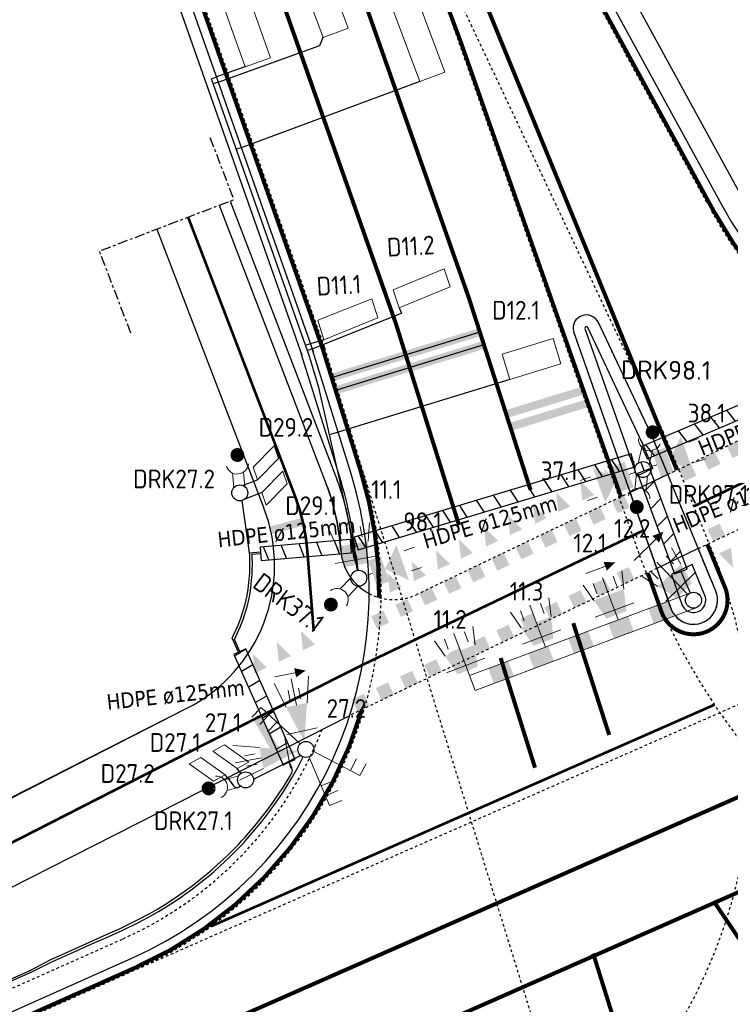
# Model space of a CAD drawing. Header units: metres. Extents: x 144112 to 146497, y 457631 to 458575.
# Tile 51 of 59: x 146217 to 146243, y 458429 to 458466. Entities that reach past the tile are written whole.
import ezdxf
from ezdxf.enums import TextEntityAlignment as Align

# ---------------------------------------------------------------- set-up
doc = ezdxf.new("R2010")
doc.units = ezdxf.units.M
doc.header["$LTSCALE"] = 0.25
for name, pattern in [('N225DO-1044A$0$PROFIEL', [3.9, 3, -0.3, 0.3, -0.3]), ('STIPPELFIJN', [0.375, 0.25, -0.125]), ('VW-1-1_STREEP', [2, 1, -1]), ('VW-1-3_STREEP', [4, 1, -3]), ('VW-3-1_STREEP', [4, 3, -1]), ('VW-3-3_STREEP', [6, 3, -3]), ('VW-30-270_STREEP', [3, 0.3, -2.7])]:
    doc.linetypes.add(name, pattern=pattern)
doc.layers.get('0').update_dxf_attribs({"linetype": 'CONTINUOUS', "lineweight": 0})
for name, color, linetype in [('BUIS', 1, 'CONTINUOUS'), ('INSTALLATIE-T-CODE', 1, 'CONTINUOUS'), ('KABEL-500', 3, 'CONTINUOUS'), ('LUS-T-CODE', 1, 'CONTINUOUS'), ('MASTEN', 7, 'CONTINUOUS'), ('NW-WERKGRENS', 8, 'N225DO-1044A$0$PROFIEL'), ('ONDERGROND', 7, 'CONTINUOUS'), ('VRI - INST-T-CODE', 1, 'CONTINUOUS'), ('VRI - Koppelkabel', 30, 'CONTINUOUS'), ('VRI - MANTELBUIS', 1, 'CONTINUOUS'), ('VRI - uitslijper', 1, 'CONTINUOUS'), ('VRI131 lussen$0$LUS-T-CODE', 1, 'CONTINUOUS'), ('WEG-NW-BANDEN', 7, 'CONTINUOUS'), ('WEG-NW-MARKERING', 7, 'STIPPELFIJN'), ('WEG-NW-MARKERING 0.30-2.70 STREEP DIK 10', 8, 'VW-30-270_STREEP'), ('WEG-NW-MARKERING 1-1 STREEP DIK 15', 7, 'VW-1-1_STREEP'), ('WEG-NW-MARKERING 1-3 STREEP DIK 15', 7, 'VW-1-3_STREEP'), ('WEG-NW-MARKERING 3-1 STREEP DIK 15', 7, 'VW-3-1_STREEP'), ('WEG-NW-MARKERING 3-3 STREEP DIK 15', 7, 'VW-3-3_STREEP'), ('WEG-NW-MARKERING 50-50 STREEP DIK 10', 7, 'VW-1-1_STREEP'), ('WEG-NW-MARKERING DOORGETROKKEN DIK 15', 7, 'CONTINUOUS'), ('WEG-NW-MARKERING DOORGETROKKEN STOPSTREEP DIK 15', 8, 'CONTINUOUS'), ('WEG-NW-MARKERING HAAIENTANDEN 70CM HOOG', 7, 'VW-1-3_STREEP'), ('WEG-NW-MARKERING VLAK', 7, 'CONTINUOUS'), ('WEG-NW-MARKERING_CONT', 7, 'CONTINUOUS'), ('WEG-NW-VERHARDEBERM', 42, 'STIPPELFIJN'), ('WEG-NW-VERHARDING', 42, 'CONTINUOUS'), ('X-bestaand-meubilair', 251, 'CONTINUOUS'), ('X-nieuw aan te brengen lussen', 1, 'CONTINUOUS')]:
    doc.layers.add(name, color=color, linetype=linetype)
doc.layers.add('INSTALLATIE', color=3, linetype='CONTINUOUS', lineweight=0)
doc.layers.add('LUSSEN', color=7, linetype='CONTINUOUS', lineweight=0)
doc.layers.add('WEG-NW-MARKERING BLOK 50x50', color=7, linetype='CONTINUOUS', plot=False)
doc.styles.add('I020-1', font='ISO', dxfattribs={"height": 2})
doc.styles.add('ISO', font='ISO')
doc.styles.add('NLCS-ISO-M250-T35', font='NLCS-ISO.ttf', dxfattribs={"height": 3.5})
doc.styles.add('VRI131 lussen$0$I020-1', font='ISO', dxfattribs={"height": 2})
doc.linetypes.add('VW-HAAIETAND70-L-N', pattern='A,0,-0.5,[149,NLCS.SHX,S=1,R=0,X=-0.625,Y=0],-0.5', length=1)

# ---------------------------------------------------------------- blocks, each defined once
blk = doc.blocks.new('V_1X2')
blk.add_lwpolyline([(-1, 0), (1, 0), (1, -1), (-1, -1), (-1, 0)])
at = {"layer": 'LUS-T-CODE', "style": 'I020-1'}
blk.add_attdef('LUS', text='', height=1, rotation=270, dxfattribs=at).set_placement((0.022, -2.416), align=Align.MIDDLE)
blk = doc.blocks.new('V_15X1')
blk.add_lwpolyline([(0.5, 0), (0.5, -15), (-0.5, -15), (-0.5, 0)], close=True)
at = {"layer": 'LUS-T-CODE', "style": 'ISO'}
blk.add_attdef('LUS', text='', height=1, rotation=270, dxfattribs=at).set_placement((-0.021, -16.415), align=Align.MIDDLE)
blk = doc.blocks.new('V_1X1S')
blk.add_lwpolyline([(-1, -0.5), (0, 0), (0, -0.5), (-1, -1)], close=True)
at = {"layer": 'LUS-T-CODE', "style": 'ISO'}
blk.add_attdef('LUS', text='', height=1, rotation=270, dxfattribs=at).set_placement((-0.228, -3.096), align=Align.MIDDLE)
blk = doc.blocks.new('V_MAST')
blk.add_circle((0, 0), 0.3)
blk = doc.blocks.new('V_3X20LNT_S')
for p, q in [((0.7, 0.58), (0.7, -0.58)), ((1.7, 0.4), (2.666, 0.659)), ((1.7, 0), (2.7, 0)), ((1.9, 0.2), (2.3, 0.2)), ((1.9, -0.2), (2.3, -0.2)), ((1.7, -0.4), (2.666, -0.659))]:
    blk.add_line(p, q)
blk.add_solid([(0.3, 0), (1.7, 0.4), (1.7, -0.4)])
at = {"layer": 'VRI - INST-T-CODE', "style": 'I020-1'}
blk.add_attdef('LNT', text='', height=1, dxfattribs=at).set_placement((4.129, 0), align=Align.MIDDLE)
blk = doc.blocks.new('V_SECLNT')
for p, q in [((1.5, 0), (1.5, 0.5)), ((1.9, 0), (1.9, 0.5)), ((2.3, 0), (2.3, 0.5)), ((0.3, 0), (2.3, 0))]:
    blk.add_line(p, q)
blk = doc.blocks.new('V_DRKW')
for p, q in [((0.223, 0.201), (0.771, 0.201)), ((0.211, -0.213), (0.759, -0.213))]:
    blk.add_line(p, q)
at = {"const_width": 0.259}
blk.add_lwpolyline([(1.294, -0.017, 1.135207), (1.553, -0.054, 0.843915)], format="xyb", close=True, dxfattribs=at)
blk.add_arc((1.132, -0.016), 0.422, 101.0944, 258.9056)
at = {"layer": 'VRI - INST-T-CODE', "style": 'I020-1'}
for tag, p in [('INST', (4.034, -0.006)), ('INST1', (4.034, -1.345))]:
    blk.add_attdef(tag, text='', height=1, dxfattribs=at).set_placement(p, align=Align.MIDDLE)
blk = doc.blocks.new('V_3X30LNT_S')
for p, q in [((1.3, 0.6), (1.979, 0.769)), ((1.5, 0.4), (1.9, 0.4)), ((0.3, 0), (1.975, 0)), ((1.3, -0.6), (1.979, -0.769)), ((1.5, -0.4), (1.9, -0.4))]:
    blk.add_line(p, q)
blk.add_solid([(0.5, 0.4), (0.5, -0.4), (1.3, 0.6), (1.3, -0.6)])
at = {"layer": 'INSTALLATIE'}
blk.add_line((0.7, 0.769), (0.7, -0.769), dxfattribs=at)
at = {"layer": 'INSTALLATIE-T-CODE', "style": 'I020-1'}
blk.add_attdef('LNT', text='', height=1, dxfattribs=at).set_placement((3.534, -0.001), align=Align.MIDDLE)
blk = doc.blocks.new('V_VGLNT')
for p, q in [((1.948, 0.4), (2.348, 0.4)), ((0.548, 0), (0.3, 0)), ((1.948, -0.4), (2.348, -0.4))]:
    blk.add_line(p, q)
for points in [[(0.548, 0.5), (1.048, 0.5), (0.548, -0.5), (1.048, -0.5)], [(1.048, 0), (1.748, 0.7), (1.748, -0.7)]]:
    blk.add_solid(points)
at = {"layer": 'VRI - INST-T-CODE', "style": 'I020-1'}
blk.add_attdef('INST', text='', height=1, dxfattribs=at).set_placement((4.115, -0.001), align=Align.MIDDLE)
blk = doc.blocks.new('wachtijdvoorpeller in onderlicht')
at = {"color": 3}
for p, q in [((0.117, -0.276), (0.9, -2.116)), ((0.587, -1.38), (1.047, -1.185)), ((0.744, -1.748), (1.204, -1.553)), ((0.9, -2.116), (1.36, -1.921))]:
    blk.add_line(p, q, dxfattribs=at)
blk = doc.blocks.new('N237_ondergrond1')
at = {"layer": 'NW-WERKGRENS', "color": 8, "ltscale": 0.5, "flags": 128}
blk.add_lwpolyline([(146220.774, 458453.822), (146219.594, 458456.903), (146224.634, 458458.828), (146223.707, 458461.246)], dxfattribs=at)
blk.add_lwpolyline([(146220.774, 458453.822), (146219.594, 458456.903), (146224.634, 458458.828), (146223.707, 458461.246)], dxfattribs=at)
at = {"layer": 'WEG-NW-BANDEN', "color": 8, "flags": 128}
for points in [[(146218.507, 458477.617), (146227.182, 458452.996)], [(146218.507, 458477.617), (146227.182, 458452.996)], [(146224.495, 458458.775), (146228.502, 458448.322)], [(146224.495, 458458.775), (146228.502, 458448.322)], [(146237.782, 458454.004), (146239.732, 458448.466)], [(146237.782, 458454.004), (146239.732, 458448.466)], [(146239.932, 458449.72), (146237.897, 458454.032)], [(146239.932, 458449.72), (146237.897, 458454.032)], [(146228.601, 458448.429), (146227.159, 458453.069)], [(146228.601, 458448.429), (146227.159, 458453.069)], [(146240.329, 458448.751), (146239.914, 458449.762)], [(146240.329, 458448.751), (146239.914, 458449.762)], [(146240.329, 458448.751), (146239.732, 458448.466)], [(146240.329, 458448.751), (146239.732, 458448.466)], [(146241.805, 458445.157), (146241.029, 458444.785)], [(146241.805, 458445.157), (146241.029, 458444.785)], [(146242.282, 458443.995), (146241.805, 458445.157)], [(146242.282, 458443.995), (146241.805, 458445.157)], [(146241.029, 458444.785), (146241.437, 458443.624)], [(146241.029, 458444.785), (146241.437, 458443.624)]]:
    blk.add_lwpolyline(points, dxfattribs=at)
at = {"layer": 'WEG-NW-BANDEN', "color": 8}
for centre, radius, start, end in [((146237.842, 458454.006), 0.06, 25.2743, 182.4473), ((146237.842, 458454.006), 0.06, 25.2743, 182.4473), ((146214.697, 458444.108), 14.56, 4.2167, 17.2606), ((146214.697, 458444.108), 14.56, 4.2167, 17.2606), ((146220.155, 458445.122), 8.94, 3.9267, 20.9734), ((146220.155, 458445.122), 8.94, 3.9267, 20.9734), ((146230.63, 458445.841), 1.56, 183.9267, 205.0951), ((146230.63, 458445.841), 1.56, 183.9267, 205.0951), ((146241.856, 458443.82), 0.461, 196.4709, 22.3259), ((146241.856, 458443.82), 0.461, 196.4709, 22.3259)]:
    blk.add_arc(centre, radius, start, end, dxfattribs=at)
at = {"layer": 'WEG-NW-MARKERING', "color": 8}
blk.add_line((146228.024, 458453.284), (146247.247, 458391.254), dxfattribs=at)
blk.add_line((146228.024, 458453.284), (146247.247, 458391.254), dxfattribs=at)
at = {"layer": 'WEG-NW-MARKERING', "color": 8, "flags": 128}
for points in [[(146213.109, 458517.744, 0.018891), (146222.407, 458497.041), (146232.081, 458477.507), (146242.371, 458458.685)], [(146213.109, 458517.744, 0.018891), (146222.407, 458497.041), (146232.081, 458477.507), (146242.371, 458458.685)], [(146237.356, 458453.889), (146241.022, 458443.478, 1), (146242.689, 458444.162), (146240.321, 458449.929, -0.000126), (146238.294, 458454.22, -32.932607)], [(146237.356, 458453.889), (146241.022, 458443.478, 1), (146242.689, 458444.162), (146240.321, 458449.929, -0.000126), (146238.294, 458454.22, -32.932607)]]:
    blk.add_lwpolyline(points, format="xyb", dxfattribs=at)
for points in [[(146240.737, 458450.1), (146219.292, 458495.521)], [(146240.737, 458450.1), (146219.292, 458495.521)], [(146219.346, 458477.913), (146228.021, 458453.292)], [(146219.346, 458477.913), (146228.021, 458453.292)], [(146231.271, 458469.799), (146239.828, 458445.513)], [(146231.271, 458469.799), (146239.828, 458445.513)], [(146240.894, 458448.534), (146249.387, 458452.597)], [(146240.894, 458448.534), (146249.387, 458452.597)], [(146242.035, 458445.754), (146253.586, 458451.28)], [(146242.035, 458445.754), (146253.586, 458451.28)], [(146242.417, 458446.009), (146240.737, 458450.1)], [(146242.417, 458446.009), (146240.737, 458450.1)], [(146220.99, 458429.998), (146262.87, 458448.421)], [(146220.99, 458429.998), (146262.87, 458448.421)], [(146239.48, 458447.858), (146231.493, 458444.037)], [(146239.48, 458447.858), (146231.493, 458444.037)], [(146240.482, 458445.011), (146228.973, 458439.505)], [(146240.482, 458445.011), (146228.973, 458439.505)], [(146190.668, 458416.475), (146220.99, 458429.998)], [(146190.668, 458416.475), (146220.99, 458429.998)]]:
    blk.add_lwpolyline(points, dxfattribs=at)
at = {"layer": 'WEG-NW-MARKERING', "color": 8}
for centre, radius, start, end in [((146256.084, 458465.81), 15.45, 208.6645, 293.6984), ((146256.084, 458465.81), 15.45, 208.6645, 293.6984), ((146214.697, 458444.108), 15.45, 294.0365, 17.2606), ((146214.697, 458444.108), 15.45, 294.0365, 17.2606), ((146224.072, 458438.034), 20, 293.829, 23.245), ((146224.072, 458438.034), 20, 293.829, 23.245), ((146263.407, 458453.821), 25, 199.4097, 293.829), ((146263.407, 458453.821), 25, 199.4097, 293.829), ((146230.63, 458445.841), 2, 242.1805, 295.5672), ((146230.63, 458445.841), 2, 242.1805, 295.5672)]:
    blk.add_arc(centre, radius, start, end, dxfattribs=at)
at = {"layer": 'WEG-NW-MARKERING 0.30-2.70 STREEP DIK 10', "color": 8, "linetype": 'VW-30-270_STREEP', "ltscale": 0.25, "const_width": 0.1, "flags": 128}
blk.add_lwpolyline([(146222.917, 458458.17), (146226.924, 458447.717, -0.074518), (146227.388, 458445.618), (146227.623, 458442.667)], format="xyb", dxfattribs=at)
blk.add_lwpolyline([(146222.917, 458458.17), (146226.924, 458447.717, -0.074518), (146227.388, 458445.618), (146227.623, 458442.667)], format="xyb", dxfattribs=at)
blk.add_lwpolyline([(146188.198, 458422.069), (146214.355, 458433.741), (146223.553, 458438.436), (146229.449, 458441.396)], dxfattribs=at)
blk.add_lwpolyline([(146188.198, 458422.069), (146214.355, 458433.741), (146223.553, 458438.436), (146229.449, 458441.396)], dxfattribs=at)
at = {"layer": 'WEG-NW-MARKERING 1-1 STREEP DIK 15', "color": 8, "ltscale": 0.25, "const_width": 0.15, "flags": 128}
for points in [[(146231.313, 458427.498), (146250.051, 458435.753)], [(146231.313, 458427.498), (146250.051, 458435.753)], [(146248.665, 458423.615), (146242.605, 458432.555)], [(146248.665, 458423.615), (146242.605, 458432.555)]]:
    blk.add_lwpolyline(points, dxfattribs=at)
at = {"layer": 'WEG-NW-MARKERING 1-3 STREEP DIK 15', "color": 8, "ltscale": 0.25, "const_width": 0.15, "flags": 128}
for points in [[(146201.537, 458528.897), (146207.014, 458515.279, 0.011651), (146212.202, 458503.201, -0.022094), (146222.011, 458478.852), (146227.22, 458464.067)], [(146201.537, 458528.897), (146207.014, 458515.279, 0.011651), (146212.202, 458503.201, -0.022094), (146222.011, 458478.852), (146227.22, 458464.067)], [(146229.956, 458465.03), (146224.746, 458479.815, 0.018216), (146216.737, 458500.152)], [(146229.956, 458465.03), (146224.746, 458479.815, 0.018216), (146216.737, 458500.152)]]:
    blk.add_lwpolyline(points, format="xyb", dxfattribs=at)
for points in [[(146223.445, 458427.61), (146264.148, 458445.514), (146265.711, 458446.201)], [(146223.445, 458427.61), (146264.148, 458445.514), (146265.711, 458446.201)], [(146238.097, 458430.586), (146241.323, 458420.291)], [(146238.097, 458430.586), (146241.323, 458420.291)]]:
    blk.add_lwpolyline(points, dxfattribs=at)
at = {"layer": 'WEG-NW-MARKERING 3-1 STREEP DIK 15', "color": 8, "flags": 128}
blk.add_lwpolyline([(146240.482, 458445.011), (146241.022, 458443.478, 1), (146242.689, 458444.162), (146242.035, 458445.754)], format="xyb", dxfattribs=at)
blk.add_lwpolyline([(146240.482, 458445.011), (146241.022, 458443.478, 1), (146242.689, 458444.162), (146242.035, 458445.754)], format="xyb", dxfattribs=at)
at = {"layer": 'WEG-NW-MARKERING 3-3 STREEP DIK 15', "color": 8, "ltscale": 0.25, "const_width": 0.15, "flags": 128}
for points in [[(146205.124, 458537.799), (146213.179, 458517.772, 0.018891), (146222.474, 458497.074), (146232.148, 458477.542), (146242.593, 458458.435, 0.144383), (146248.754, 458452.295)], [(146205.124, 458537.799), (146213.179, 458517.772, 0.018891), (146222.474, 458497.074), (146232.148, 458477.542), (146242.593, 458458.435, 0.144383), (146248.754, 458452.295)], [(146228.24, 458452.333, -0.000137), (146227.95, 458453.269), (146219.276, 458477.888, 0.016355), (146212.289, 458495.822)], [(146228.24, 458452.333, -0.000137), (146227.95, 458453.269), (146219.276, 458477.888, 0.016355), (146212.289, 458495.822)]]:
    blk.add_lwpolyline(points, format="xyb", dxfattribs=at)
blk.add_lwpolyline([(146036.445, 458347.747), (146220.959, 458430.067)], dxfattribs=at)
blk.add_lwpolyline([(146036.445, 458347.747), (146220.959, 458430.067)], dxfattribs=at)
at = {"layer": 'WEG-NW-MARKERING 50-50 STREEP DIK 10', "color": 8, "ltscale": 0.125, "const_width": 0.1, "flags": 128}
for points in [[(146241.871, 458447.34), (146249.792, 458451.147)], [(146241.871, 458447.34), (146249.792, 458451.147)], [(146229.449, 458441.396), (146239.981, 458446.435)], [(146229.449, 458441.396), (146239.981, 458446.435)]]:
    blk.add_lwpolyline(points, dxfattribs=at)
at = {"layer": 'WEG-NW-MARKERING BLOK 50x50', "color": 8, "const_width": 0.5, "flags": 128}
for points in [[(146243.33, 458449.7), (146243.546, 458449.249)], [(146243.33, 458449.7), (146243.546, 458449.249)], [(146242.428, 458449.268), (146242.644, 458448.817)], [(146242.428, 458449.268), (146242.644, 458448.817)], [(146241.526, 458448.836), (146241.742, 458448.385)], [(146241.526, 458448.836), (146241.742, 458448.385)], [(146242.605, 458446.581), (146242.821, 458446.13)], [(146242.605, 458446.581), (146242.821, 458446.13)]]:
    blk.add_lwpolyline(points, dxfattribs=at)
at = {"layer": 'WEG-NW-MARKERING BLOK 50x50', "color": 8, "flags": 128}
for points in [[(146239.025, 458447.64, 0.5, 0.5, 0), (146239.241, 458447.189, 0, 0, 0)], [(146239.025, 458447.64, 0.5, 0.5, 0), (146239.241, 458447.189, 0, 0, 0)], [(146238.123, 458447.208, 0.5, 0.5, 0), (146238.339, 458446.757, 0, 0, 0)], [(146238.123, 458447.208, 0.5, 0.5, 0), (146238.339, 458446.757, 0, 0, 0)], [(146237.221, 458446.777, 0.5, 0.5, 0), (146237.437, 458446.326, 0, 0, 0)], [(146237.221, 458446.777, 0.5, 0.5, 0), (146237.437, 458446.326, 0, 0, 0)], [(146236.319, 458446.345, 0.5, 0.5, 0), (146236.535, 458445.894, 0, 0, 0)], [(146236.319, 458446.345, 0.5, 0.5, 0), (146236.535, 458445.894, 0, 0, 0)], [(146235.417, 458445.914, 0.5, 0.5, 0), (146235.633, 458445.463, 0, 0, 0)], [(146235.417, 458445.914, 0.5, 0.5, 0), (146235.633, 458445.463, 0, 0, 0)], [(146234.515, 458445.482, 0.5, 0.5, 0), (146234.731, 458445.031, 0, 0, 0)], [(146234.515, 458445.482, 0.5, 0.5, 0), (146234.731, 458445.031, 0, 0, 0)], [(146233.613, 458445.051, 0.5, 0.5, 0), (146233.829, 458444.6, 0, 0, 0)], [(146233.613, 458445.051, 0.5, 0.5, 0), (146233.829, 458444.6, 0, 0, 0)], [(146239.202, 458444.953, 0.5, 0.5, 0), (146239.418, 458444.502, 0, 0, 0)], [(146239.202, 458444.953, 0.5, 0.5, 0), (146239.418, 458444.502, 0, 0, 0)], [(146232.711, 458444.619, 0.5, 0.5, 0), (146232.927, 458444.168, 0, 0, 0)], [(146232.711, 458444.619, 0.5, 0.5, 0), (146232.927, 458444.168, 0, 0, 0)], [(146238.3, 458444.522, 0.5, 0.5, 0), (146238.516, 458444.071, 0, 0, 0)], [(146238.3, 458444.522, 0.5, 0.5, 0), (146238.516, 458444.071, 0, 0, 0)], [(146231.809, 458444.187, 0.5, 0.5, 0), (146232.024, 458443.736, 0, 0, 0)], [(146231.809, 458444.187, 0.5, 0.5, 0), (146232.024, 458443.736, 0, 0, 0)], [(146230.907, 458443.756, 0.5, 0.5, 0), (146231.122, 458443.305, 0, 0, 0)], [(146230.907, 458443.756, 0.5, 0.5, 0), (146231.122, 458443.305, 0, 0, 0)], [(146237.398, 458444.09, 0.5, 0.5, 0), (146237.614, 458443.639, 0, 0, 0)], [(146237.398, 458444.09, 0.5, 0.5, 0), (146237.614, 458443.639, 0, 0, 0)], [(146236.496, 458443.659, 0.5, 0.5, 0), (146236.712, 458443.208, 0, 0, 0)], [(146236.496, 458443.659, 0.5, 0.5, 0), (146236.712, 458443.208, 0, 0, 0)], [(146230.005, 458443.324, 0.5, 0.5, 0), (146230.22, 458442.873, 0, 0, 0)], [(146230.005, 458443.324, 0.5, 0.5, 0), (146230.22, 458442.873, 0, 0, 0)], [(146235.594, 458443.227, 0.5, 0.5, 0), (146235.81, 458442.776, 0, 0, 0)], [(146235.594, 458443.227, 0.5, 0.5, 0), (146235.81, 458442.776, 0, 0, 0)], [(146234.692, 458442.795, 0.5, 0.5, 0), (146234.908, 458442.344, 0, 0, 0)], [(146234.692, 458442.795, 0.5, 0.5, 0), (146234.908, 458442.344, 0, 0, 0)], [(146233.79, 458442.364, 0.5, 0.5, 0), (146234.005, 458441.913, 0, 0, 0)], [(146233.79, 458442.364, 0.5, 0.5, 0), (146234.005, 458441.913, 0, 0, 0)], [(146232.888, 458441.932, 0.5, 0.5, 0), (146233.103, 458441.481, 0, 0, 0)], [(146232.888, 458441.932, 0.5, 0.5, 0), (146233.103, 458441.481, 0, 0, 0)], [(146231.986, 458441.501, 0.5, 0.5, 0), (146232.201, 458441.05, 0, 0, 0)], [(146231.986, 458441.501, 0.5, 0.5, 0), (146232.201, 458441.05, 0, 0, 0)], [(146231.083, 458441.069, 0.5, 0.5, 0), (146231.299, 458440.618, 0, 0, 0)], [(146231.083, 458441.069, 0.5, 0.5, 0), (146231.299, 458440.618, 0, 0, 0)], [(146230.181, 458440.638, 0.5, 0.5, 0), (146230.397, 458440.187, 0, 0, 0)], [(146230.181, 458440.638, 0.5, 0.5, 0), (146230.397, 458440.187, 0, 0, 0)], [(146229.279, 458440.206, 0.5, 0.5, 0), (146229.495, 458439.755, 0, 0, 0)], [(146229.279, 458440.206, 0.5, 0.5, 0), (146229.495, 458439.755, 0, 0, 0)]]:
    blk.add_lwpolyline(points, format="xyseb", dxfattribs=at)
at = {"layer": 'WEG-NW-MARKERING DOORGETROKKEN DIK 15', "color": 8, "const_width": 0.15, "flags": 128}
for points in [[(146241.232, 458448.696), (146233.121, 458468.479, 0.017694), (146230.207, 458474.927), (146219.875, 458495.787, -0.00436), (146217.57, 458500.546)], [(146241.232, 458448.696), (146233.121, 458468.479, 0.017694), (146230.207, 458474.927), (146219.875, 458495.787, -0.00436), (146217.57, 458500.546)], [(146216.804, 458500.184), (146229.01, 458474.693, -0.026957), (146233.133, 458464.738), (146239.139, 458447.694)], [(146216.804, 458500.184), (146229.01, 458474.693, -0.026957), (146233.133, 458464.738), (146239.139, 458447.694)], [(146230.071, 458443.921, 0.07853), (146229.379, 458448.67), (146228.24, 458452.333)], [(146230.071, 458443.921, 0.07853), (146229.379, 458448.67), (146228.24, 458452.333)], [(146240.145, 458444.841), (146240.671, 458443.345, 1.004089), (146243.036, 458444.305), (146242.374, 458445.917)], [(146240.145, 458444.841), (146240.671, 458443.345, 1.004089), (146243.036, 458444.305), (146242.374, 458445.917)], [(146220.959, 458430.067, 0.21895), (146229.434, 458439.726, -0.274524)], [(146220.959, 458430.067, 0.21895), (146229.434, 458439.726, -0.274524)]]:
    blk.add_lwpolyline(points, format="xyb", dxfattribs=at)
for points in [[(146233.85, 458453.864), (146233.441, 458455.137), (146229.956, 458465.03)], [(146233.85, 458453.864), (146233.441, 458455.137), (146229.956, 458465.03)], [(146227.22, 458464.067), (146230.706, 458454.173), (146231.07, 458453.012)], [(146227.22, 458464.067), (146230.706, 458454.173), (146231.07, 458453.012)], [(146235.75, 458447.948), (146233.85, 458453.864)], [(146235.75, 458447.948), (146233.85, 458453.864)], [(146231.07, 458453.012), (146233.068, 458446.634)], [(146231.07, 458453.012), (146233.068, 458446.634)], [(146242.379, 458445.898), (146242.372, 458445.915)], [(146242.379, 458445.898), (146242.372, 458445.915)], [(146238.698, 458438.771), (146237.352, 458442.96)], [(146238.698, 458438.771), (146237.352, 458442.96)], [(146234.628, 458441.656), (146235.916, 458437.547)], [(146234.628, 458441.656), (146235.916, 458437.547)]]:
    blk.add_lwpolyline(points, dxfattribs=at)
at = {"layer": 'WEG-NW-MARKERING DOORGETROKKEN STOPSTREEP DIK 15', "color": 8, "flags": 128}
blk.add_lwpolyline([(146240.482, 458445.011), (146239.48, 458447.858)], dxfattribs=at)
blk.add_lwpolyline([(146240.482, 458445.011), (146239.48, 458447.858)], dxfattribs=at)
at = {"layer": 'WEG-NW-MARKERING HAAIENTANDEN 70CM HOOG', "color": 8, "linetype": 'Continuous', "ltscale": 0.25, "flags": 128}
for points in [[(146238.516, 458448.724, 0, 0.5, 0), (146238.818, 458448.093, 0, 0, 0)], [(146238.516, 458448.724, 0, 0.5, 0), (146238.818, 458448.093, 0, 0, 0)], [(146237.613, 458448.294, 0, 0.5, 0), (146237.915, 458447.663, 0, 0, 0)], [(146237.613, 458448.294, 0, 0.5, 0), (146237.915, 458447.663, 0, 0, 0)], [(146236.711, 458447.863, 0, 0.5, 0), (146237.013, 458447.231, 0, 0, 0)], [(146236.711, 458447.863, 0, 0.5, 0), (146237.013, 458447.231, 0, 0, 0)], [(146235.836, 458447.422, 0, 0.5, 0), (146236.138, 458446.791, 0, 0, 0)], [(146235.836, 458447.422, 0, 0.5, 0), (146236.138, 458446.791, 0, 0, 0)], [(146234.906, 458447, 0, 0.5, 0), (146235.208, 458446.368, 0, 0, 0)], [(146234.906, 458447, 0, 0.5, 0), (146235.208, 458446.368, 0, 0, 0)], [(146234.004, 458446.568, 0, 0.5, 0), (146234.306, 458445.937, 0, 0, 0)], [(146234.004, 458446.568, 0, 0.5, 0), (146234.306, 458445.937, 0, 0, 0)], [(146233.06, 458446.117, 0, 0.5, 0), (146233.362, 458445.485, 0, 0, 0)], [(146233.06, 458446.117, 0, 0.5, 0), (146233.362, 458445.485, 0, 0, 0)], [(146232.2, 458445.705, 0, 0.5, 0), (146232.502, 458445.074, 0, 0, 0)], [(146232.2, 458445.705, 0, 0.5, 0), (146232.502, 458445.074, 0, 0, 0)], [(146243.339, 458445.048, 0, 0.5, 0), (146243.036, 458445.679, 0, 0, 0)], [(146243.339, 458445.048, 0, 0.5, 0), (146243.036, 458445.679, 0, 0, 0)], [(146231.298, 458445.273, 0, 0.5, 0), (146231.6, 458444.642, 0, 0, 0)], [(146231.298, 458445.273, 0, 0.5, 0), (146231.6, 458444.642, 0, 0, 0)], [(146230.396, 458444.842, 0, 0.5, 0), (146230.698, 458444.21, 0, 0, 0)], [(146230.396, 458444.842, 0, 0.5, 0), (146230.698, 458444.21, 0, 0, 0)], [(146227.14, 458442.685, 0, 0.5, 0), (146227.442, 458442.054, 0, 0, 0)], [(146227.14, 458442.685, 0, 0.5, 0), (146227.442, 458442.054, 0, 0, 0)], [(146226.238, 458442.254, 0, 0.5, 0), (146226.54, 458441.622, 0, 0, 0)], [(146226.238, 458442.254, 0, 0.5, 0), (146226.54, 458441.622, 0, 0, 0)], [(146225.336, 458441.822, 0, 0.5, 0), (146225.638, 458441.191, 0, 0, 0)], [(146225.336, 458441.822, 0, 0.5, 0), (146225.638, 458441.191, 0, 0, 0)]]:
    blk.add_lwpolyline(points, format="xyseb", dxfattribs=at)
at = {"layer": 'WEG-NW-MARKERING HAAIENTANDEN 70CM HOOG', "color": 8, "linetype": 'VW-HAAIETAND70-L-N', "ltscale": 0.25, "const_width": 0.1, "flags": 128}
blk.add_lwpolyline([(146242.639, 458439.904), (146223.771, 458431.604)], dxfattribs=at)
blk.add_lwpolyline([(146242.639, 458439.904), (146223.771, 458431.604)], dxfattribs=at)
at = {"layer": 'WEG-NW-MARKERING VLAK', "color": 8, "flags": 128}
blk.add_lwpolyline([(146224.084, 458458.618), (146228.092, 458448.164, -0.074518), (146228.635, 458445.704, 0.906324)], format="xyb", dxfattribs=at)
blk.add_lwpolyline([(146224.084, 458458.618), (146228.092, 458448.164, -0.074518), (146228.635, 458445.704, 0.906324)], format="xyb", dxfattribs=at)
blk.add_lwpolyline([(146213.708, 458435.095), (146222.871, 458439.772)], dxfattribs=at)
blk.add_lwpolyline([(146213.708, 458435.095), (146222.871, 458439.772)], dxfattribs=at)
at = {"layer": 'WEG-NW-MARKERING_CONT', "color": 8, "const_width": 0.3, "flags": 128}
for points in [[(146233.85, 458453.864), (146228.362, 458452.182)], [(146233.85, 458453.864), (146228.362, 458452.182)], [(146234.003, 458453.388), (146228.509, 458451.704)], [(146237.735, 458451.679), (146234.837, 458450.791)], [(146237.735, 458451.679), (146234.837, 458450.791)], [(146237.735, 458451.679), (146234.837, 458450.791)], [(146237.735, 458451.679), (146234.837, 458450.791)], [(146237.901, 458451.207), (146234.99, 458450.315)], [(146237.901, 458451.207), (146234.99, 458450.315)], [(146237.901, 458451.207), (146234.99, 458450.315)], [(146237.901, 458451.207), (146234.99, 458450.315)], [(146227.218, 458446.758), (146226.007, 458446.437)], [(146225.469, 458439.457), (146226.25, 458438.123)]]:
    blk.add_lwpolyline(points, dxfattribs=at)
at = {"layer": 'WEG-NW-MARKERING_CONT', "color": 8, "flags": 128}
for points in [[(146233.85, 458453.864), (146228.362, 458452.182)], [(146233.85, 458453.864), (146228.362, 458452.182)], [(146234.003, 458453.388), (146228.509, 458451.704)], [(146234.003, 458453.388), (146228.509, 458451.704)]]:
    blk.add_lwpolyline(points, dxfattribs=at)
at = {"layer": 'WEG-NW-VERHARDEBERM', "color": 8, "flags": 128}
blk.add_lwpolyline([(146203.925, 458423.756), (146220.481, 458431.14)], dxfattribs=at)
blk.add_lwpolyline([(146203.925, 458423.756), (146220.481, 458431.14)], dxfattribs=at)
at = {"layer": 'WEG-NW-VERHARDEBERM', "color": 8}
blk.add_arc((146214.697, 458444.108), 14.2, 294.0365, 338.8277, dxfattribs=at)
blk.add_arc((146214.697, 458444.108), 14.2, 294.0365, 338.8277, dxfattribs=at)
at = {"layer": 'WEG-NW-VERHARDING', "color": 8, "flags": 128}
blk.add_lwpolyline([(146213.527, 458517.913, 0.018891), (146222.81, 458497.241), (146232.48, 458477.715), (146242.922, 458458.615)], format="xyb", dxfattribs=at)
blk.add_lwpolyline([(146213.527, 458517.913, 0.018891), (146222.81, 458497.241), (146232.48, 458477.715), (146242.922, 458458.615)], format="xyb", dxfattribs=at)
for points in [[(146218.922, 458477.763), (146227.597, 458453.143)], [(146218.922, 458477.763), (146227.597, 458453.143)], [(146224.084, 458458.618), (146228.092, 458448.164)], [(146224.084, 458458.618), (146228.092, 458448.164)], [(146221.75, 458457.723), (146225.757, 458447.269)], [(146221.75, 458457.723), (146225.757, 458447.269)], [(146240.33, 458449.908), (146238.294, 458454.22)], [(146240.33, 458449.908), (146238.294, 458454.22)], [(146237.356, 458453.889), (146241.022, 458443.478)], [(146237.356, 458453.889), (146241.022, 458443.478)], [(146229.021, 458448.559), (146227.579, 458453.2)], [(146229.021, 458448.559), (146227.579, 458453.2)], [(146242.689, 458444.162), (146240.321, 458449.929)], [(146242.689, 458444.162), (146240.321, 458449.929)], [(146240.894, 458448.534), (146239.48, 458447.858)], [(146240.894, 458448.534), (146239.48, 458447.858)], [(146242.035, 458445.754), (146240.482, 458445.011)], [(146242.035, 458445.754), (146240.482, 458445.011)], [(146213.305, 458434.915), (146222.871, 458439.772)], [(146213.305, 458434.915), (146222.871, 458439.772)], [(146214.596, 458432.206), (146228.973, 458439.505)], [(146214.596, 458432.206), (146228.973, 458439.505)], [(146207.545, 458424.495), (146220.806, 458430.409)], [(146207.545, 458424.495), (146220.806, 458430.409)]]:
    blk.add_lwpolyline(points, dxfattribs=at)
at = {"layer": 'WEG-NW-VERHARDING', "color": 8}
for centre, radius, start, end in [((146256.084, 458465.81), 15, 208.6645, 293.6984), ((146256.084, 458465.81), 15, 208.6645, 293.6984), ((146237.842, 458454.006), 0.5, 25.2743, 193.5452), ((146237.842, 458454.006), 0.5, 25.2743, 193.5452), ((146214.697, 458444.108), 15, 294.0365, 17.2606), ((146214.697, 458444.108), 15, 294.0365, 17.2606), ((146220.155, 458445.122), 8.5, 3.9267, 20.9734), ((146220.155, 458445.122), 8.5, 3.9267, 20.9734), ((146220.155, 458445.122), 6, 296.9167, 20.9734), ((146220.155, 458445.122), 6, 296.9167, 20.9734), ((146230.63, 458445.841), 2, 183.9267, 242.1805), ((146230.63, 458445.841), 2, 183.9267, 242.1805), ((146241.856, 458443.82), 0.901, 196.4709, 22.3259), ((146241.856, 458443.82), 0.901, 196.4709, 22.3259)]:
    blk.add_arc(centre, radius, start, end, dxfattribs=at)

msp = doc.modelspace()

# ---------------------------------------------------------------- hatches: boundary and pattern name
at = {"layer": 'BUIS'}
h = msp.add_hatch(dxfattribs=at)
h.set_pattern_fill('LINE', color=256, scale=0.2, angle=308.745, style=0)
h.paths.add_polyline_path([(146248.829, 458453.373), (146239.922, 458449.583), (146240.118, 458449.123), (146249.024, 458452.913)])
h = msp.add_hatch(dxfattribs=at)
h.set_pattern_fill('LINE', color=256, scale=0.2, angle=303.048, style=0)
h.paths.add_polyline_path([(146239.514, 458449.301), (146229.145, 458446.186), (146229.289, 458445.707), (146239.658, 458448.822)])
h = msp.add_hatch(dxfattribs=at)
h.set_pattern_fill('LINE', color=256, scale=0.2, angle=225.333, style=0)
h.paths.add_polyline_path([(146241.618, 458444.978), (146240.222, 458448.739), (146239.753, 458448.565), (146241.149, 458444.804)])
h = msp.add_hatch(dxfattribs=at)
h.set_pattern_fill('LINE', color=256, scale=0.2, angle=292.14, style=0)
h.paths.add_polyline_path([(146229.001, 458446.093), (146225.617, 458445.812), (146225.657, 458445.314), (146229.041, 458445.595)])
h = msp.add_hatch(dxfattribs=at)
h.set_pattern_fill('LINE', color=256, scale=0.2, angle=30.6, style=0)
h.set_pattern_definition([(30.6, (-41.6861, 23.2267), (-0.323241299, 0.54657118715), [])])
h.paths.add_polyline_path([(146224.625, 458441.793), (146226.476, 458437.649), (146226.933, 458437.853), (146225.082, 458441.997)])

# ---------------------------------------------------------------- linework, layer by layer
at = {"layer": 'BUIS', "flags": 128}
for points in [[(146248.829, 458453.373), (146239.922, 458449.583), (146240.118, 458449.123), (146249.024, 458452.913)], [(146239.514, 458449.301), (146229.145, 458446.186), (146229.289, 458445.707), (146239.658, 458448.822)], [(146241.618, 458444.978), (146240.222, 458448.739), (146239.753, 458448.565), (146241.149, 458444.804)], [(146229.001, 458446.093), (146225.617, 458445.812), (146225.657, 458445.314), (146229.041, 458445.595)], [(146224.625, 458441.793), (146226.476, 458437.649), (146226.933, 458437.853), (146225.082, 458441.997)]]:
    msp.add_lwpolyline(points, close=True, dxfattribs=at)
at = {"layer": 'INSTALLATIE'}
for p, q in [((146239.635, 458445.309), (146240.458, 458446.126)), ((146237.817, 458444.821), (146238.902, 458445.227)), ((146233.458, 458441), (146241.751, 458444.101)), ((146233.668, 458440.438), (146241.961, 458443.539)), ((146226.164, 458440.951), (146227.3, 458441.18)), ((146233.458, 458441), (146233.668, 458440.438))]:
    msp.add_line(p, q, dxfattribs=at)
for points in [[(146240.727, 458446.388, 0, 0.35, 0), (146240.443, 458446.106, 0.35, 0.35, 0)], [(146238.921, 458445.234, 0, 0.35, 0), (146238.547, 458445.094, 0.35, 0.35, 0)], [(146227.32, 458441.184, 0, 0.35, 0), (146226.928, 458441.105, 0.35, 0.35, 0)]]:
    msp.add_lwpolyline(points, format="xyseb", dxfattribs=at)
for points in [[(146241.118, 458443.224), (146240.368, 458442.944), (146240.908, 458443.786), (146240.158, 458443.506)], [(146239.619, 458442.664), (146238.87, 458442.383), (146239.409, 458443.226), (146238.66, 458442.945)], [(146238.12, 458442.103), (146237.371, 458441.823), (146237.91, 458442.665), (146237.161, 458442.385)], [(146236.622, 458441.543), (146235.873, 458441.263), (146236.412, 458442.105), (146235.662, 458441.825)], [(146235.123, 458440.982), (146234.374, 458440.702), (146234.913, 458441.544), (146234.164, 458441.264)]]:
    msp.add_solid(points, dxfattribs=at)
at = {"layer": 'KABEL-500'}
for p, q in [((146224.043, 458463.229), (146223.86, 458463.16)), ((146224.909, 458460.771), (146224.735, 458460.718)), ((146227.498, 458453.423), (146227.324, 458453.37)), ((146227.565, 458453.234), (146227.391, 458453.18)), ((146228.539, 458450.113), (146228.217, 458450.014)), ((146239.882, 458448.993), (146240.006, 458448.659)), ((146229.213, 458445.479), (146228.559, 458448.476)), ((146225.373, 458448.271), (146224.972, 458448.118)), ((146225.552, 458447.805), (146225.044, 458447.61)), ((146229.017, 458445.888), (146229.217, 458445.948)), ((146225.632, 458445.618), (146225.219, 458445.585)), ((146241.384, 458444.891), (146241.735, 458444.095)), ((146224.799, 458441.87), (146224.562, 458442.4)), ((146226.613, 458437.71), (146226.599, 458437.74)), ((146224.836, 458437.405), (146224.89, 458437.332)), ((146224.389, 458437.178), (146224.62, 458436.866)), ((146224.83, 458436.827), (146224.875, 458436.862))]:
    msp.add_line(p, q, dxfattribs=at)
at = {"layer": 'KABEL-500', "flags": 128}
msp.add_lwpolyline([(146206.612, 458537.269), (146218.704, 458507.815), (146228.36, 458487.837), (146238.407, 458468.542), (146243.624, 458458.998, 0.144459), (146249.318, 458453.325)], format="xyb", dxfattribs=at)
for points in [[(146228.559, 458448.476), (146227.821, 458451.795), (146227.465, 458452.953), (146223.792, 458463.353), (146223.975, 458463.422)], [(146224.562, 458442.4), (146224.622, 458442.506), (146224.795, 458442.892), (146224.892, 458443.149), (146225.051, 458443.673), (146225.124, 458444), (146225.165, 458444.232), (146225.197, 458444.474), (146225.228, 458444.849), (146225.234, 458445.032), (146225.235, 458445.205), (146225.224, 458445.514), (146224.936, 458447.554)], [(146217.033, 458429.892), (146217.811, 458430.277), (146218.508, 458430.589), (146219.419, 458430.995), (146219.832, 458431.179), (146220.44, 458431.45), (146221.088, 458431.764), (146221.546, 458432.011), (146221.805, 458432.161), (146222.032, 458432.298), (146222.274, 458432.451), (146222.505, 458432.603), (146222.67, 458432.716), (146222.832, 458432.83), (146222.968, 458432.928), (146223.079, 458433.011), (146223.508, 458433.344), (146223.713, 458433.514), (146223.887, 458433.662), (146224.085, 458433.838), (146224.298, 458434.034), (146224.463, 458434.191), (146224.665, 458434.391), (146224.864, 458434.596), (146224.986, 458434.726), (146225.113, 458434.865), (146225.26, 458435.029), (146225.422, 458435.218), (146225.545, 458435.365), (146225.684, 458435.537), (146225.82, 458435.711), (146225.82, 458435.711), (146225.97, 458435.909), (146226.134, 458436.134), (146226.423, 458436.555), (146226.537, 458436.731), (146226.788, 458437.137), (146227.026, 458437.555), (146227.134, 458437.756), (146227.233, 458437.948)], [(146225.368, 458437.115), (146225.766, 458437.317), (146227.13, 458438.009)], [(146214.748, 458428.883), (146217.033, 458429.892)]]:
    msp.add_lwpolyline(points, dxfattribs=at)
at = {"layer": 'KABEL-500'}
msp.add_lwpolyline([(146229.213, 458445.479), (146229.277, 458444.944)], dxfattribs=at)
msp.add_arc((146224.744, 458436.949), 0.149, 213.8115, 305.3641, dxfattribs=at)
at = {"layer": 'LUSSEN'}
for points in [[(146230.828, 458454.776), (146232.736, 458455.561), (146232.514, 458456.238), (146230.595, 458455.449)], [(146228.008, 458453.58), (146230.022, 458454.402), (146229.8, 458455.107), (146227.783, 458454.313)]]:
    msp.add_lwpolyline(points, close=True, dxfattribs=at)
at = {"layer": 'VRI - Koppelkabel'}
for p, q in [((146239.629, 458449.011), (146239.606, 458448.995)), ((146229.024, 458445.803), (146229.241, 458445.868)), ((146225.637, 458445.563), (146225.306, 458445.536)), ((146224.854, 458441.895), (146224.65, 458442.351)), ((146226.705, 458437.751), (146226.806, 458437.525))]:
    msp.add_line(p, q, dxfattribs=at)
at = {"layer": 'VRI - Koppelkabel', "flags": 128}
for points in [[(146224.65, 458442.351), (146224.709, 458442.458), (146224.882, 458442.844), (146224.98, 458443.1), (146225.139, 458443.625), (146225.212, 458443.951), (146225.253, 458444.184), (146225.285, 458444.425), (146225.316, 458444.801), (146225.322, 458444.983), (146225.323, 458445.157), (146225.312, 458445.466), (146225.306, 458445.536)], [(146216.991, 458429.946), (146217.747, 458430.355), (146218.445, 458430.666), (146219.356, 458431.072), (146219.768, 458431.256), (146220.376, 458431.528), (146221.024, 458431.842), (146221.482, 458432.089), (146221.742, 458432.239), (146221.969, 458432.376), (146222.211, 458432.528), (146222.441, 458432.68), (146222.607, 458432.793), (146222.768, 458432.907), (146222.905, 458433.006), (146223.016, 458433.088), (146223.445, 458433.422), (146223.65, 458433.591), (146223.824, 458433.74), (146224.022, 458433.915), (146224.235, 458434.111), (146224.4, 458434.269), (146224.602, 458434.469), (146224.801, 458434.673), (146224.923, 458434.804), (146225.05, 458434.942), (146225.196, 458435.107), (146225.359, 458435.296), (146225.481, 458435.443), (146225.62, 458435.614), (146225.756, 458435.788), (146225.756, 458435.788), (146225.906, 458435.986), (146226.071, 458436.212), (146226.359, 458436.632), (146226.474, 458436.808), (146226.724, 458437.214), (146226.803, 458437.352)], [(146214.652, 458428.913), (146216.991, 458429.946)]]:
    msp.add_lwpolyline(points, dxfattribs=at)
at = {"layer": 'VRI - Koppelkabel'}
msp.add_arc((146226.643, 458437.441), 0.183, 329.9131, 27.1698, dxfattribs=at)
at = {"layer": 'VRI - uitslijper'}
for p, q in [((146225.077, 458463.812), (146223.975, 458463.422)), ((146231.595, 458463.255), (146224.909, 458460.771)), ((146228.008, 458453.58), (146227.498, 458453.423)), ((146234.978, 458452.087), (146228.538, 458450.113)), ((146225.52, 458448.328), (146225.373, 458448.271)), ((146225.683, 458447.855), (146225.552, 458447.805)), ((146224.836, 458437.405), (146224.752, 458437.518)), ((146224.389, 458437.178), (146224.311, 458437.282))]:
    msp.add_line(p, q, dxfattribs=at)
for points in [[(146224.043, 458463.229), (146227.85, 458464.599), (146227.975, 458464.914)], [(146230.828, 458454.776), (146230.908, 458454.577)], [(146227.565, 458453.234), (146230.908, 458454.577)]]:
    msp.add_lwpolyline(points, dxfattribs=at)

# ---------------------------------------------------------------- block references
at = {"layer": 'INSTALLATIE'}
ref = msp.add_blockref('V_DRKW', (146239.934, 458448.746), dxfattribs=dict(at, rotation=76.26011099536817))
ref.add_attrib('INST', 'DRK98.1', dxfattribs={"layer": 'X-bestaand-meubilair', "color": 1, "height": 0.7, "rotation": 359.4506, "style": 'I020-1'}).set_placement((146239.131, 458452.107), (146242.514, 458452.075), align=Align.ALIGNED)
ref = msp.add_blockref('V_VGLNT', (146239.962, 458448.714), dxfattribs=dict(at, rotation=19.4925487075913))
ref.add_attrib('INST', '38.1', dxfattribs={"layer": 'X-bestaand-meubilair', "color": 1, "height": 0.7, "style": 'I020-1'}).set_placement((146242.349, 458450.832), align=Align.MIDDLE)
ref = msp.add_blockref('V_DRKW', (146224.854, 458447.842, 110), dxfattribs=dict(at, rotation=95.84771440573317))
ref.add_attrib('INST', 'DRK27.2', dxfattribs={"layer": 'X-bestaand-meubilair', "color": 1, "height": 0.7, "style": 'I020-1'}).set_placement((146222.39, 458448.366), align=Align.MIDDLE)
ref = msp.add_blockref('V_VGLNT', (146239.962, 458448.714), dxfattribs=dict(at, rotation=199.492548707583))
ref.add_attrib('INST', '37.1', dxfattribs={"layer": 'X-bestaand-meubilair', "color": 1, "height": 0.7, "style": 'I020-1'}).set_placement((146236.823, 458448.67), align=Align.MIDDLE)
ref = msp.add_blockref('V_DRKW', (146239.962, 458448.714), dxfattribs=dict(at, rotation=262.8094638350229))
ref.add_attrib('INST', 'DRK97.1', dxfattribs={"layer": 'X-bestaand-meubilair', "color": 1, "height": 0.7, "style": 'I020-1'}).set_placement((146242.423, 458447.785), align=Align.MIDDLE)
ref = msp.add_blockref('V_3X30LNT_S', (146229.312, 458444.646), dxfattribs=dict(at, rotation=100.4153583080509))
ref.add_attrib('LNT', '11.1', dxfattribs={"layer": 'X-bestaand-meubilair', "color": 1, "height": 0.7, "style": 'I020-1'}).set_placement((146230.343, 458447.969), align=Align.MIDDLE)
ref = msp.add_blockref('V_VGLNT', (146229.312, 458444.646), dxfattribs=dict(at, rotation=19.4925487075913))
ref.add_attrib('INST', '98.1', dxfattribs={"layer": 'X-bestaand-meubilair', "color": 1, "height": 0.7, "style": 'I020-1'}).set_placement((146231.699, 458446.763), align=Align.MIDDLE)
ref = msp.add_blockref('V_3X30LNT_S', (146241.856, 458443.82), dxfattribs=dict(at, rotation=133.9295287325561))
ref.add_attrib('LNT', '12.2', dxfattribs={"layer": 'X-nieuw aan te brengen lussen', "height": 0.7, "style": 'I020-1'}).set_placement((146239.561, 458446.51), align=Align.MIDDLE)
ref = msp.add_blockref('V_3X30LNT_S', (146239.139, 458442.804), dxfattribs=dict(at, rotation=110.5031564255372))
ref.add_attrib('LNT', '12.1', dxfattribs={"layer": 'X-bestaand-meubilair', "color": 1, "height": 0.7, "style": 'I020-1'}).set_placement((146237.976, 458445.963), align=Align.MIDDLE)
ref = msp.add_blockref('V_DRKW', (146229.291, 458444.643), dxfattribs=dict(at, rotation=226.0989358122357))
ref.add_attrib('INST', 'DRK37.1', dxfattribs={"layer": 'X-bestaand-meubilair', "color": 1, "height": 0.7, "rotation": 323.2895, "style": 'I020-1'}).set_placement((146226.684, 458443.73), align=Align.MIDDLE)
ref = msp.add_blockref('V_3X30LNT_S', (146236.412, 458441.784), dxfattribs=dict(at, rotation=110.5031564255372))
ref.add_attrib('LNT', '11.3', dxfattribs={"layer": 'X-bestaand-meubilair', "color": 1, "height": 0.7, "style": 'I020-1'}).set_placement((146235.6, 458444.158), align=Align.MIDDLE)
ref = msp.add_blockref('V_3X30LNT_S', (146233.563, 458440.719), dxfattribs=dict(at, rotation=110.5031564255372))
ref.add_attrib('LNT', '11.2', dxfattribs={"layer": 'X-nieuw aan te brengen lussen', "height": 0.7, "style": 'I020-1'}).set_placement((146232.735, 458443.104), align=Align.MIDDLE)
ref = msp.add_blockref('V_3X20LNT_S', (146227.332, 458438.231), dxfattribs=dict(at, rotation=101.9365972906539))
ref.add_attrib('LNT', '27.2', dxfattribs={"layer": 'X-bestaand-meubilair', "height": 0.7, "style": 'I020-1'}).set_placement((146228.848, 458439.766), align=Align.MIDDLE)
ref = msp.add_blockref('V_3X20LNT_S', (146227.332, 458438.231), dxfattribs=dict(at, rotation=190.7922905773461))
ref.add_attrib('LNT', '27.1', dxfattribs={"layer": 'X-bestaand-meubilair', "color": 1, "height": 0.7, "style": 'I020-1'}).set_placement((146224.228, 458439.238), align=Align.MIDDLE)
for name, p, rotation in [('V_SECLNT', (146227.332, 458438.231), 136.9360967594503), ('wachtijdvoorpeller in onderlicht', (146227.314, 458438.319, 220), 39.27297394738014)]:
    msp.add_blockref(name, p, dxfattribs=dict(at, rotation=rotation))
msp.add_blockref('wachtijdvoorpeller in onderlicht', (146227.32, 458438.243, 220), dxfattribs=at)
ref = msp.add_blockref('V_DRKW', (146225.069, 458437.091), dxfattribs=dict(at, rotation=195.1440345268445))
ref.add_attrib('INST', 'DRK27.1', dxfattribs={"layer": 'X-bestaand-meubilair', "color": 1, "height": 0.7, "style": 'I020-1'}).set_placement((146223.111, 458435.562), align=Align.MIDDLE)
at = {"layer": 'LUSSEN'}
ref = msp.add_blockref('V_15X1', (146228.448, 458465.075), dxfattribs=dict(at, rotation=200.5031566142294))
ref.add_attrib('LUS', 'D11.4', dxfattribs={"layer": 'LUS-T-CODE', "height": 0.7, "style": 'ISO'}).set_placement((146222.718, 458480.458), align=Align.MIDDLE)
ref = msp.add_blockref('V_15X1', (146225.529, 458463.973), dxfattribs=dict(at, rotation=199.619917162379))
ref.add_attrib('LUS', 'D11.3', dxfattribs={"layer": 'LUS-T-CODE', "height": 0.7, "rotation": 359.1168, "style": 'ISO'}).set_placement((146220.036, 458479.442), align=Align.MIDDLE)
ref = msp.add_blockref('V_15X1', (146232.063, 458463.431), dxfattribs=dict(at, rotation=200.5031566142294))
ref.add_attrib('LUS', 'D12.2', dxfattribs={"layer": 'LUS-T-CODE', "height": 0.7, "style": 'ISO'}).set_placement((146226.333, 458478.813), align=Align.MIDDLE)
ref = msp.add_blockref('V_1X2', (146235.934, 458452.38), dxfattribs=dict(at, rotation=197.0425847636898))
ref.add_attrib('LUS', 'D12.1', dxfattribs={"layer": 'LUS-T-CODE', "height": 0.7, "style": 'I020-1'}).set_placement((146235.205, 458454.684), align=Align.MIDDLE)
ref = msp.add_blockref('V_1X1S', (146225.52, 458448.328), dxfattribs=dict(at, rotation=199.0084946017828))
ref.add_attrib('LUS', 'D29.2', dxfattribs={"layer": 'LUS-T-CODE', "height": 0.7, "style": 'ISO'}).set_placement((146226.583, 458450.298), align=Align.MIDDLE)
ref = msp.add_blockref('V_1X1S', (146225.846, 458447.382), dxfattribs=dict(at, rotation=199.0084946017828))
ref.add_attrib('LUS', 'D29.1', dxfattribs={"layer": 'LUS-T-CODE', "height": 0.7, "style": 'ISO'}).set_placement((146227.527, 458447.364), align=Align.MIDDLE)
ref = msp.add_blockref('V_1X1S', (146225.193, 458437.754), dxfattribs=dict(at, rotation=298.1645521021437))
ref.add_attrib('LUS', 'D27.1', dxfattribs={"layer": 'LUS-T-CODE', "height": 0.7, "style": 'ISO'}).set_placement((146222.435, 458438.491), align=Align.MIDDLE)
ref = msp.add_blockref('V_1X1S', (146224.311, 458437.282), dxfattribs=dict(at, rotation=298.1645521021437))
ref.add_attrib('LUS', 'D27.2', dxfattribs={"layer": 'LUS-T-CODE', "height": 0.7, "style": 'ISO'}).set_placement((146220.652, 458437.33), align=Align.MIDDLE)
at = {"layer": 'MASTEN', "rotation": 23.89042166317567}
for p in [(146239.962, 458448.714), (146224.854, 458447.842, 110), (146229.312, 458444.646), (146241.856, 458443.82), (146227.332, 458438.231), (146225.069, 458437.091)]:
    msp.add_blockref('V_MAST', p, dxfattribs=at)
at = {"layer": 'ONDERGROND'}
msp.add_blockref('N237_ondergrond1', (0, 0), dxfattribs=at)

# ---------------------------------------------------------------- texts
at = {"layer": 'VRI - MANTELBUIS', "char_height": 0.7, "attachment_point": 3, "style": 'NLCS-ISO-M250-T35'}
for insert, rotation in [((146246.78, 458451.694), 21.8762), ((146245.831, 458448.796), 21.8762), ((146236.636, 458447.767), 16.3837), ((146229.151, 458446.936), 6.1772), ((146224.995, 458440.849), 6.1772)]:
    msp.add_mtext('{\\fTahoma|b0|i0|c0|p34;\\H0.83333x;HDPE ø125mm}', dxfattribs=dict(at, insert=insert, rotation=rotation))
at = {"layer": 'VRI131 lussen$0$LUS-T-CODE', "style": 'VRI131 lussen$0$I020-1'}
for tag, p in [('D11.2', (146231.262, 458457.087, 6.412)), ('D11.1', (146228.569, 458455.623, 6.412))]:
    msp.add_attdef(tag, text='D', height=0.7, rotation=3.1434, dxfattribs=at).set_placement(p, align=Align.MIDDLE)

doc.saveas('drawing.dxf')
